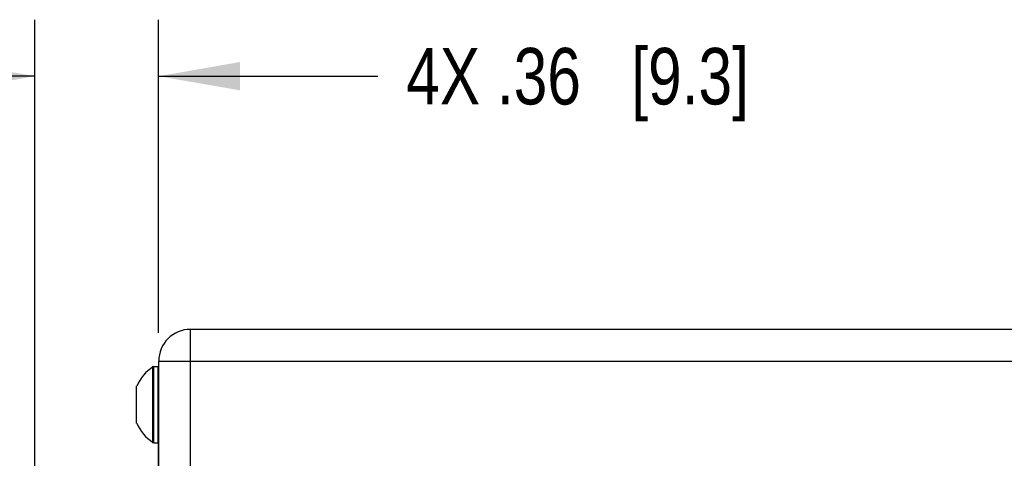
# Model space of a CAD drawing. Header units: inches. Extents: x 0 to 34, y 0 to 22.
# Tile 77 of 106: x 13.1 to 15.3, y 6.9 to 7.9. Entities that reach past the tile are written whole.
import ezdxf

# ---------------------------------------------------------------- set-up
doc = ezdxf.new("R2010")
doc.units = ezdxf.units.IN
doc.header["$LTSCALE"] = 1.87
doc.header["$MEASUREMENT"] = 0
doc.layers.get('0').update_dxf_attribs({"linetype": 'CONTINUOUS'})
doc.layers.add('02___PRT_ALL_AXES', color=7, linetype='CONTINUOUS')
doc.layers.add('DIMENSIONS', color=7, linetype='CONTINUOUS')
doc.styles.get("Standard").update_dxf_attribs({"font": 'txt', "width": 0.8})
doc.dimstyles.new('DIMSTYLE_2', dxfattribs={"dimtxt": 0.125, "dimasz": 0.18, "dimexe": 0.125, "dimexo": 0.0625, "dimgap": 0.0625, "dimtad": 0, "dimtih": 1, "dimtoh": 1, "dimlfac": 1.333333, "dimzin": 4, "dimdsep": 46, "dimtxsty": 'STANDARD', "dimblk": '_FILLED', "dimblk1": '_FILLED', "dimblk2": '_FILLED', "dimcen": 0.09, "dimadec": 0, "dimazin": 0, "dimtfac": 1, "dimtofl": 0, "dimtmove": 0, "dimatfit": 3, "dimldrblk": '_FILLED', "dimfxl": 1, "dimtolj": 1, "dimtzin": 4, "dimarcsym": 0})

# ---------------------------------------------------------------- blocks, each defined once
blk = doc.blocks.new('_FILLED')
at = {"color": 0, "linetype": 'BYBLOCK'}
blk.add_solid([(0, 0), (-1, 0.174), (-1, -0.174)], dxfattribs=at)
blk = doc.blocks.new('*D8')
at = {"layer": 'DIMENSIONS', "color": 2, "linetype": 'CONTINUOUS'}
for p, q in [((13.1366, 6.8582), (13.1366, 7.8895)), ((13.4103, 7.1967), (13.4103, 7.8895)), ((13.1366, 7.7645), (12.7766, 7.7645)), ((13.4103, 7.7645), (13.8956, 7.7645))]:
    blk.add_line(p, q, dxfattribs=at)
at = {"layer": 'DIMENSIONS', "color": 2, "linetype": 'CONTINUOUS', "xscale": 0.18, "yscale": 0.18, "zscale": 0.18}
blk.add_blockref('_FILLED', (13.1366, 7.7645), dxfattribs=at)
at = {"layer": 'DIMENSIONS', "color": 2, "linetype": 'CONTINUOUS', "xscale": 0.18, "yscale": 0.18, "zscale": 0.18, "rotation": 180}
blk.add_blockref('_FILLED', (13.4103, 7.7645), dxfattribs=at)
at = {"layer": 'DIMENSIONS', "color": 2, "linetype": 'CONTINUOUS', "insert": (13.9581, 7.827), "char_height": 0.125, "width": 1.225, "attachment_point": 1, "line_spacing_factor": 0.9}
blk.add_mtext('4X .36{\\Ftxt.shx;\\W1.000000;\\H0.125000; }[9.3]', dxfattribs=at)

msp = doc.modelspace()

# ---------------------------------------------------------------- linework, layer by layer
at = {"color": 9, "linetype": 'CONTINUOUS'}
for p, q in [((13.4807, 6.063), (13.4807, 7.2045)), ((13.4103, 7.1342), (21.2853, 7.1342)), ((13.3977, 6.9542), (13.3977, 7.1216)), ((13.3993, 6.9537), (13.3993, 7.122)), ((13.4089, 6.9537), (13.4089, 7.122))]:
    msp.add_line(p, q, dxfattribs=at)
at = {"color": 7, "linetype": 'CONTINUOUS'}
for p, q in [((21.215, 7.2045), (13.4807, 7.2045)), ((13.4103, 7.1342), (13.4103, 6.1334)), ((13.41, 6.4372), (13.41, 6.9543))]:
    msp.add_line(p, q, dxfattribs=at)
for centre, radius, start, end in [((13.4807, 7.1342), 0.0703, 90, 180), ((13.3993, 7.1191), 0.00295, 90, 123.5573), ((13.4089, 7.1206), 0.00148, 360, 90), ((13.3993, 6.9567), 0.00295, 236.4427, 270), ((13.4089, 6.9552), 0.00148, 270, 0)]:
    msp.add_arc(centre, radius, start, end, dxfattribs=at)
at = {"layer": '02___PRT_ALL_AXES', "color": 7, "linetype": 'CONTINUOUS'}
for p, q in [((13.3993, 7.122), (13.4089, 7.122)), ((13.3616, 6.9967), (13.3616, 7.0791)), ((13.3993, 6.9537), (13.4089, 6.9537))]:
    msp.add_line(p, q, dxfattribs=at)
for start, end in [(123.5573, 155.7504), (204.2496, 236.4427)]:
    msp.add_arc((13.4532, 7.0379), 0.1004, start, end, dxfattribs=at)

# ---------------------------------------------------------------- dimensions: what is measured, and where the dimension line sits
at = {"layer": 'DIMENSIONS', "color": 2, "linetype": 'CONTINUOUS'}
dim = msp.add_linear_dim(base=(13.1366, 7.7645), p1=(13.4103, 7.1342), p2=(13.1366, 6.7957), angle=180, text='4X <>', dimstyle='DIMSTYLE_2', dxfattribs=at)
dim.commit()
dim.dimension.update_dxf_attribs({"geometry": '*D8', "text_midpoint": (14.5706, 7.7645), "dimtype": 160})

doc.saveas('drawing.dxf')
